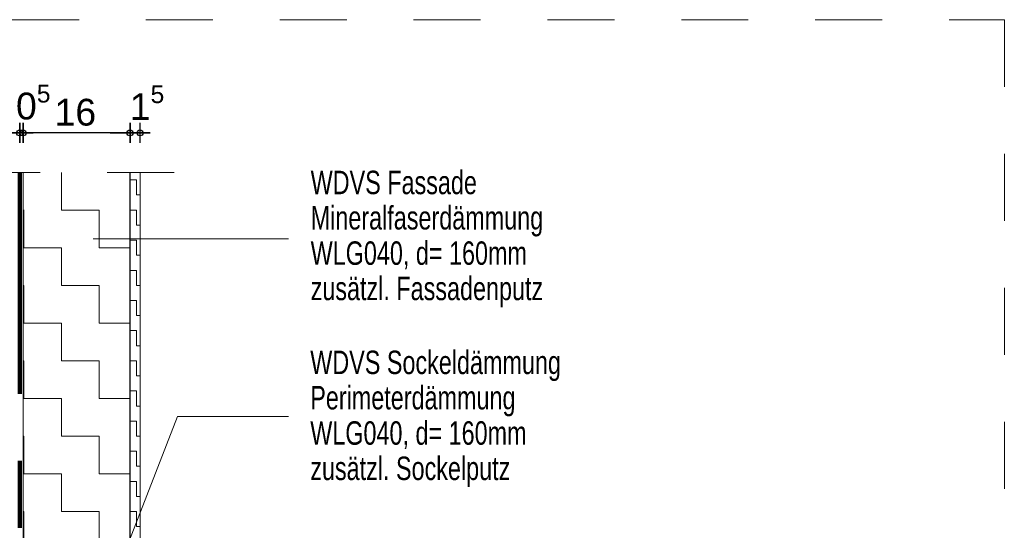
# Model space of a CAD drawing. Header units: metres. Extents: x 1333.9 to 1416.6, y -82.7 to -2.5.
# Tile 72 of 160: x 1389.3 to 1390.8, y -69.8 to -69. Entities that reach past the tile are written whole.
import ezdxf

# ---------------------------------------------------------------- set-up
doc = ezdxf.new("R2010")
doc.units = ezdxf.units.M
doc.header["$PDMODE"] = 65
for name, pattern in [('AUSGEZOGEN', [0]), ('STRICHLINIE_S4', [0.08, 0.06, -0.02]), ('STRICHPUNKT2_S5', [0.5, 0.35, -0.05, 0.05, -0.05]), ('VERDECKT2_S2', [0.15, 0.1, -0.05])]:
    doc.linetypes.add(name, pattern=pattern)
for name, color, linetype, lineweight in [('XR$8$Achsen', 4, 'AUSGEZOGEN', 13), ('XR$8$Allgemein', 4, 'AUSGEZOGEN', 13), ('XR$8$Maßlinie 1_50', 7, 'AUSGEZOGEN', 25), ('XR$8$Muster', 4, 'AUSGEZOGEN', 13), ('XR$8$Text 1_100', 3, 'AUSGEZOGEN', 18), ('XR$8$Wand', 1, 'AUSGEZOGEN', 50), ('XR$8$Wand Mauerwerk tr', 42, 'AUSGEZOGEN', 18)]:
    doc.layers.add(name, color=color, linetype=linetype, lineweight=lineweight)
doc.styles.add('ARIAL', font='arial.ttf')
doc.dimstyles.new('DIMSTYLE_14', dxfattribs={"dimtxt": 0.04, "dimasz": 0.03, "dimexe": 0, "dimexo": 1e-06, "dimgap": 0.02, "dimtad": 2, "dimdec": 1, "dimlfac": 100, "dimrnd": 0.5, "dimzin": 4, "dimdsep": 46, "dimtxsty": 'ARIAL', "dimblk1": 'ALL_ML_KREIS', "dimblk2": 'ALL_ML_KREIS', "dimsah": 1, "dimcen": 0, "dimse1": 1, "dimse2": 1, "dimclrd": 7, "dimclre": 7, "dimclrt": 7, "dimadec": 0, "dimazin": 0, "dimtfac": 1, "dimtdec": 0, "dimtix": 1, "dimtmove": 2, "dimatfit": 3, "dimfxl": 0, "dimtvp": 1.2, "dimtzin": 0, "dimlwd": 0, "dimlwe": 25, "dimarcsym": 0})
doc.dimstyles.new('DIMSTYLE_15', dxfattribs={"dimtxt": 0.04, "dimasz": 0.03, "dimexe": 0, "dimexo": 1e-06, "dimgap": 0.02, "dimtad": 2, "dimdec": 1, "dimlfac": 100, "dimrnd": 0.5, "dimzin": 4, "dimdsep": 46, "dimtxsty": 'ARIAL', "dimblk1": 'ALL_ML_KREIS', "dimblk2": 'ALL_ML_KREIS', "dimsah": 1, "dimcen": 0, "dimse1": 1, "dimse2": 1, "dimclrd": 7, "dimclre": 7, "dimclrt": 7, "dimadec": 0, "dimazin": 0, "dimtfac": 1, "dimtdec": 0, "dimtix": 1, "dimtmove": 2, "dimatfit": 3, "dimfxl": 0, "dimtzin": 0, "dimlwd": 0, "dimlwe": 25, "dimarcsym": 0})

# ---------------------------------------------------------------- blocks, each defined once
blk = doc.blocks.new('ALL_ML_KREIS')
at = {"color": 0, "linetype": 'ByBlock', "lineweight": -2}
for p, q in [((0, -0.5), (0, 0.5)), ((-1, 0), (0.5, 0))]:
    blk.add_line(p, q, dxfattribs=at)
blk.add_circle((0, 0), 0.15, dxfattribs=at)
blk = doc.blocks.new('*D380')
at = {"layer": 'DEFPOINTS', "color": 7, "linetype": 'AUSGEZOGEN', "lineweight": 25, "transparency": 33554687}
for p in [(1389.4927, -69.1848), (1389.4777, -69.2441), (1389.4927, -69.2441)]:
    blk.add_point(p, dxfattribs=at)
at = {"layer": 'XR$8$Maßlinie 1_50', "color": 7, "linetype": 'AUSGEZOGEN', "lineweight": -2, "transparency": 33554687}
blk.add_line((1389.4927, -69.1848), (1389.4777, -69.1848), dxfattribs=at)
at = {"layer": 'XR$8$Maßlinie 1_50', "color": 7, "linetype": 'AUSGEZOGEN', "lineweight": 25, "transparency": 33554687, "xscale": 0.03, "yscale": 0.03, "zscale": 0.03}
for p, rotation in [((1389.4927, -69.1848), 360), ((1389.4777, -69.1848), 180)]:
    blk.add_blockref('ALL_ML_KREIS', p, dxfattribs=dict(at, rotation=rotation))
at = {"layer": 'XR$8$Maßlinie 1_50', "color": 7, "linetype": 'AUSGEZOGEN', "lineweight": 25, "transparency": 33554687, "insert": (1389.503, -69.1398), "char_height": 0.04, "width": 0.12, "attachment_point": 5, "style": 'ARIAL'}
blk.add_mtext('\\A1;{\\A1;{1\\H0.026400;\\S5^ ;}}', dxfattribs=at)
blk = doc.blocks.new('*D381')
at = {"layer": 'DEFPOINTS', "color": 7, "linetype": 'AUSGEZOGEN', "lineweight": 25, "transparency": 33554687}
for p in [(1389.4777, -69.1848), (1389.3177, -69.2441), (1389.4777, -69.2441)]:
    blk.add_point(p, dxfattribs=at)
at = {"layer": 'XR$8$Maßlinie 1_50', "color": 7, "linetype": 'AUSGEZOGEN', "lineweight": -2, "transparency": 33554687}
blk.add_line((1389.4777, -69.1848), (1389.3177, -69.1848), dxfattribs=at)
at = {"layer": 'XR$8$Maßlinie 1_50', "color": 7, "linetype": 'AUSGEZOGEN', "lineweight": 25, "transparency": 33554687, "xscale": 0.03, "yscale": 0.03, "zscale": 0.03}
for p, rotation in [((1389.3177, -69.1848), 180), ((1389.4777, -69.1848), 360)]:
    blk.add_blockref('ALL_ML_KREIS', p, dxfattribs=dict(at, rotation=rotation))
at = {"layer": 'XR$8$Maßlinie 1_50', "color": 7, "linetype": 'AUSGEZOGEN', "lineweight": 25, "transparency": 33554687, "insert": (1389.3959, -69.1542), "char_height": 0.04, "width": 0.16, "attachment_point": 5, "style": 'ARIAL'}
blk.add_mtext('\\A1;{\\A1;{16\\H0.026400;\\S^ ;}}', dxfattribs=at)
blk = doc.blocks.new('*D382')
at = {"layer": 'DEFPOINTS', "color": 7, "linetype": 'AUSGEZOGEN', "lineweight": 25, "transparency": 33554687}
for p in [(1389.3177, -69.1848), (1389.3127, -69.2441), (1389.3177, -69.2441)]:
    blk.add_point(p, dxfattribs=at)
at = {"layer": 'XR$8$Maßlinie 1_50', "color": 7, "linetype": 'AUSGEZOGEN', "lineweight": -2, "transparency": 33554687}
blk.add_line((1389.3177, -69.1848), (1389.3127, -69.1848), dxfattribs=at)
at = {"layer": 'XR$8$Maßlinie 1_50', "color": 7, "linetype": 'AUSGEZOGEN', "lineweight": 25, "transparency": 33554687, "xscale": 0.03, "yscale": 0.03, "zscale": 0.03}
for p, rotation in [((1389.3177, -69.1848), 360), ((1389.3127, -69.1848), 180)]:
    blk.add_blockref('ALL_ML_KREIS', p, dxfattribs=dict(at, rotation=rotation))
at = {"layer": 'XR$8$Maßlinie 1_50', "color": 7, "linetype": 'AUSGEZOGEN', "lineweight": 25, "transparency": 33554687, "insert": (1389.333, -69.1392), "char_height": 0.04, "width": 0.12, "attachment_point": 5, "style": 'ARIAL'}
blk.add_mtext('\\A1;{\\A1;{0\\H0.026400;\\S5^ ;}}', dxfattribs=at)
blk = doc.blocks.new('*D383')
at = {"layer": 'DEFPOINTS', "color": 7, "linetype": 'AUSGEZOGEN', "lineweight": 25, "transparency": 33554687}
for p in [(1389.3127, -69.1848), (1389.0727, -69.2441), (1389.3127, -69.2441)]:
    blk.add_point(p, dxfattribs=at)
at = {"layer": 'XR$8$Maßlinie 1_50', "color": 7, "linetype": 'AUSGEZOGEN', "lineweight": -2, "transparency": 33554687}
blk.add_line((1389.3127, -69.1848), (1389.0727, -69.1848), dxfattribs=at)
at = {"layer": 'XR$8$Maßlinie 1_50', "color": 7, "linetype": 'AUSGEZOGEN', "lineweight": 25, "transparency": 33554687, "xscale": 0.03, "yscale": 0.03, "zscale": 0.03}
for p, rotation in [((1389.0727, -69.1848), 180), ((1389.3127, -69.1848), 360)]:
    blk.add_blockref('ALL_ML_KREIS', p, dxfattribs=dict(at, rotation=rotation))
at = {"layer": 'XR$8$Maßlinie 1_50', "color": 7, "linetype": 'AUSGEZOGEN', "lineweight": 25, "transparency": 33554687, "insert": (1389.191, -69.1548), "char_height": 0.04, "width": 0.16, "attachment_point": 5, "style": 'ARIAL'}
blk.add_mtext('\\A1;{\\A1;{24\\H0.026400;\\S^ ;}}', dxfattribs=at)

msp = doc.modelspace()

# ---------------------------------------------------------------- hatches: boundary and pattern name
at = {"layer": 'XR$8$Allgemein', "linetype": 'AUSGEZOGEN', "lineweight": 13, "transparency": 33554687}
h = msp.add_hatch(dxfattribs=at)
h.set_pattern_fill('MUSTER', color=4, scale=0.05625, style=0, pattern_type=2)
h.set_pattern_definition([(0, (0.1125, 0.1125), (0.05625, 0.05625), [0.05625, -0.05625]), (90, (0.1125, 0.1125), (-0.05625, 0.05625), [0.05625, -0.05625])])
h.paths.add_polyline_path([(1389.4777, -69.9941), (1389.4777, -69.2441), (1389.3177, -69.2441), (1389.3177, -69.9945), (1389.4422, -69.9941)], flags=0)
at = {"layer": 'XR$8$Muster', "linetype": 'AUSGEZOGEN', "lineweight": 13, "transparency": 33554687}
h = msp.add_hatch(dxfattribs=at)
h.set_pattern_fill('MUSTER', color=4, scale=0.0225, style=0, pattern_type=2)
h.set_pattern_definition([(0, (0.045, 0.045), (0.0225, 0.0225), [0.0225, -0.0225]), (90, (0.045, 0.045), (-0.0225, 0.0225), [0.0225, -0.0225])])
h.paths.add_polyline_path([(1389.4777, -70.2553), (1389.4928, -70.2403), (1389.4927, -69.2441), (1389.4777, -69.2441)], flags=0)

# ---------------------------------------------------------------- linework, layer by layer
at = {"layer": 'XR$8$Achsen', "color": 61, "linetype": 'STRICHPUNKT2_S5', "lineweight": 140, "transparency": 33554687}
msp.add_line((1389.3127, -70.8745), (1389.3127, -69.2441), dxfattribs=at)
at = {"layer": 'XR$8$Muster', "color": 4, "linetype": 'AUSGEZOGEN', "lineweight": 13, "transparency": 33554687}
msp.add_line((1389.3177, -71.1545), (1389.3177, -69.2441), dxfattribs=at)
at = {"layer": 'XR$8$Text 1_100', "color": 4, "linetype": 'AUSGEZOGEN', "lineweight": 13, "transparency": 33554687}
for p, q in [((1389.5484, -69.6081), (1389.3802, -70.0419)), ((1389.7144, -69.6081), (1389.5484, -69.6081))]:
    msp.add_line(p, q, dxfattribs=at)
at = {"layer": 'XR$8$Wand', "color": 1, "linetype": 'VERDECKT2_S2', "lineweight": 13, "transparency": 33554687}
msp.add_line((1389.5434, -69.2441), (1388.9691, -69.2441), dxfattribs=at)
at = {"layer": 'XR$8$Wand', "color": 1, "linetype": 'AUSGEZOGEN', "lineweight": 25, "transparency": 33554687}
msp.add_line((1389.4777, -70.6855), (1389.4777, -69.2441), dxfattribs=at)
at = {"layer": 'XR$8$Wand', "color": 1, "linetype": 'AUSGEZOGEN', "lineweight": 13, "transparency": 33554687}
msp.add_line((1389.4928, -70.2403), (1389.4927, -69.2441), dxfattribs=at)
at = {"layer": 'XR$8$Wand', "color": 3, "linetype": 'AUSGEZOGEN', "lineweight": 13, "transparency": 33554687}
msp.add_line((1389.7144, -69.3431), (1389.4224, -69.3431), dxfattribs=at)
at = {"layer": 'XR$8$Wand Mauerwerk tr', "color": 7, "linetype": 'STRICHLINIE_S4', "lineweight": 18, "transparency": 33554687}
msp.add_lwpolyline([(1387.1014, -69.0159), (1390.784, -69.0159), (1390.784, -71.9679), (1387.1014, -71.9679), (1387.1014, -69.0159)], close=True, dxfattribs=at)

# ---------------------------------------------------------------- texts
at = {"layer": 'XR$8$Text 1_100', "color": 3, "linetype": 'AUSGEZOGEN', "lineweight": 18, "transparency": 33554687, "char_height": 0.035, "attachment_point": 1, "line_spacing_factor": 0.903614, "style": 'ARIAL'}
for s, insert, width in [('\\A1;{\\fArial|i0|b0;\\H0.035000;\\W0.714286;\\C3;WDVS Fassade}\\P{\\fArial|i0|b0;\\H0.035000;\\W0.714286;\\C3;Mineralfaserdämmung}\\P{\\fArial|i0|b0;\\H0.035000;\\W0.714286;\\C3;WLG040, d= 160mm}\\P{\\fArial|i0|b0;\\H0.035000;\\W0.714286;\\C3;zusätzl. Fassadenputz}\\P', (1389.7475, -69.2413), 0.362112), ('\\A1;{\\fArial|i0|b0;\\H0.035000;\\W0.714286;\\C3;WDVS Sockeldämmung}\\P{\\fArial|i0|b0;\\H0.035000;\\W0.714286;\\C3;Perimeterdämmung}\\P{\\fArial|i0|b0;\\H0.035000;\\W0.714286;\\C3;WLG040, d= 160mm}\\P{\\fArial|i0|b0;\\H0.035000;\\W0.714286;\\C3;zusätzl. Sockelputz}\\P', (1389.7469, -69.5098), 0.388803)]:
    msp.add_mtext(s, dxfattribs=dict(at, insert=insert, width=width))

# ---------------------------------------------------------------- dimensions: what is measured, and where the dimension line sits
at = {"layer": 'XR$8$Maßlinie 1_50', "color": 7, "linetype": 'AUSGEZOGEN', "lineweight": 25, "transparency": 33554687}
for base, p1, p2, dimstyle, picture, middle in [((1389.3127, -69.1848), (1389.3177, -69.2441), (1389.3127, -69.2441), 'DIMSTYLE_14', '*D382', (1389.333, -69.1392)), ((1389.4777, -69.1848), (1389.4927, -69.2441), (1389.4777, -69.2441), 'DIMSTYLE_14', '*D380', (1389.503, -69.1398)), ((1389.0727, -69.1848), (1389.3127, -69.2441), (1389.0727, -69.2441), 'DIMSTYLE_15', '*D383', (1389.191, -69.1548)), ((1389.3177, -69.1848), (1389.4777, -69.2441), (1389.3177, -69.2441), 'DIMSTYLE_15', '*D381', (1389.3959, -69.1542))]:
    dim = msp.add_linear_dim(base=base, p1=p1, p2=p2, angle=180, dimstyle=dimstyle, override={"dimpost": '<>', "dimclrd": 7, "dimclre": 7, "dimclrt": 7, "dimlwd": 0, "dimlwe": 25}, dxfattribs=at)
    dim.commit()
    dim.dimension.update_dxf_attribs({"geometry": picture, "text_midpoint": middle, "dimtype": 160})

doc.saveas('drawing.dxf')
